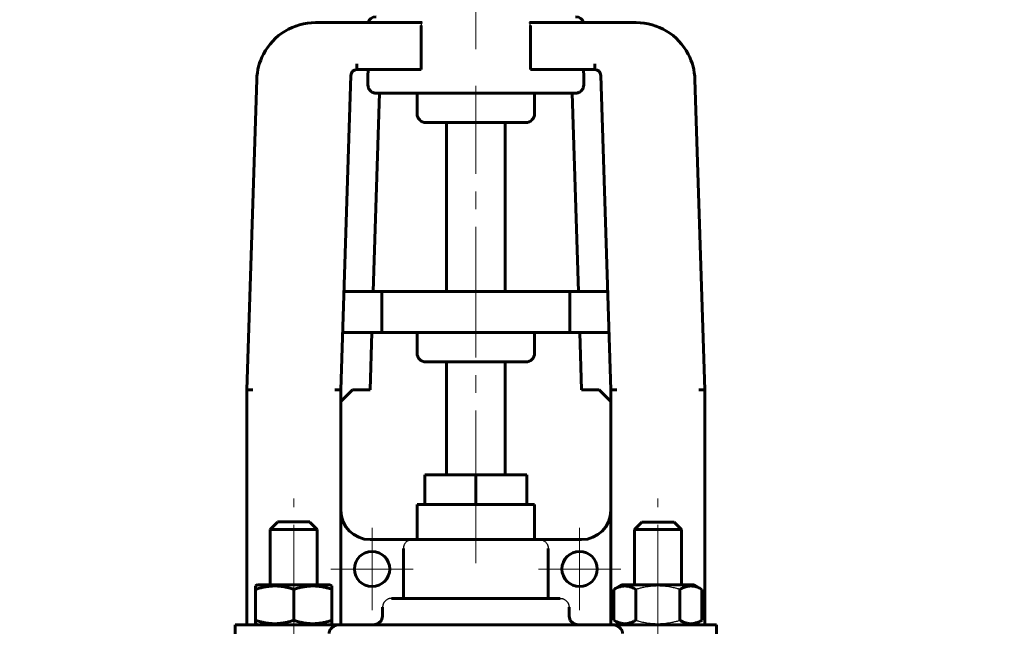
# Model space of a CAD drawing. Header units: millimetres. Extents: x 0 to 420, y 0 to 297.
# Tile 4 of 8: x 72 to 156, y 178 to 230. Entities that reach past the tile are written whole.
import ezdxf

# ---------------------------------------------------------------- set-up
doc = ezdxf.new("R2010")
doc.units = ezdxf.units.MM
for name, pattern in [('K5LT-1', [0]), ('K5LT_AXLED', [12, 7.5, -1.5, 1.5, -1.5]), ('K5LT_BASIC', [0]), ('K5LT_THIN', [0])]:
    doc.linetypes.add(name, pattern=pattern)
doc.layers.add('Системный слой', color=7, linetype='Continuous')
doc.layers.add('Системный слой (1)', color=251, linetype='Continuous', true_color=0x6c6c6c)
doc.styles.add('KDIMTEXTSTYLE', font='txt', dxfattribs={"width": 0.96, "oblique": 15, "height": 5})
doc.styles.add('KTEXTSTYLE', font='txt', dxfattribs={"width": 0.96, "height": 5})
doc.dimstyles.new('KDIMSTYLE (0.50)', dxfattribs={"dimtxt": 5, "dimasz": 1, "dimexe": 2, "dimexo": 0, "dimgap": 1, "dimtad": 1, "dimlfac": 2, "dimtxsty": 'KDIMTEXTSTYLE', "dimsah": 1, "dimcen": 0, "dimdle": 1, "dimadec": 0, "dimazin": 0, "dimtfac": 0.667, "dimtmove": 0, "dimatfit": 3, "dimfxl": 1, "dimtvp": 1, "dimtolj": 1, "dimtzin": 0, "dimarcsym": 0})

# ---------------------------------------------------------------- blocks, each defined once
blk = doc.blocks.new('U7')
at = {"layer": 'Системный слой (1)', "color": 150, "linetype": 'K5LT_BASIC', "lineweight": 60, "true_color": 0x0080ff}
for p, q in [((102.917, 178.308), (103.194, 178.582)), ((103.194, 178.582), (103.296, 178.958)), ((102.54, 178.208), (102.917, 178.308))]:
    blk.add_line(p, q, dxfattribs=at)
blk = doc.blocks.new('U8')
at = {"layer": 'Системный слой (1)', "color": 150, "linetype": 'K5LT_BASIC', "lineweight": 60, "true_color": 0x0080ff}
for p, q in [((119.272, 178.582), (119.17, 178.958)), ((119.549, 178.308), (119.272, 178.582)), ((119.926, 178.208), (119.549, 178.308))]:
    blk.add_line(p, q, dxfattribs=at)
blk = doc.blocks.new('U9')
at = {"layer": 'Системный слой (1)', "color": 150, "linetype": 'K5LT_BASIC', "lineweight": 60, "true_color": 0x0080ff}
for p, q in [((95.733, 181.608), (92.646, 181.608)), ((98.821, 181.608), (95.733, 181.608))]:
    blk.add_line(p, q, dxfattribs=at)
blk = doc.blocks.new('U10')
at = {"layer": 'Системный слой (1)', "color": 150, "linetype": 'K5LT_BASIC', "lineweight": 60, "true_color": 0x0080ff}
for p, q in [((94.358, 186.958), (95.733, 186.958)), ((95.733, 186.958), (97.108, 186.958))]:
    blk.add_line(p, q, dxfattribs=at)
blk = doc.blocks.new('U11')
at = {"layer": 'Системный слой (1)', "color": 150, "linetype": 'K5LT_BASIC', "lineweight": 60, "true_color": 0x0080ff}
for p, q in [((93.733, 186.333), (95.733, 186.333)), ((95.733, 186.333), (97.733, 186.333))]:
    blk.add_line(p, q, dxfattribs=at)
blk = doc.blocks.new('D3')
at = {"layer": 'Системный слой (1)'}
for points in [[(54.467, 241.958), (53.809, 246.958), (53.151, 241.958), (53.809, 242.458)], [(53.809, 142.958), (54.467, 147.958), (53.809, 147.458), (53.151, 147.958)]]:
    blk.add_hatch(color=7, dxfattribs=at).paths.add_polyline_path(points)
at = {"layer": 'Системный слой (1)', "color": 7, "linetype": 'K5LT_THIN', "lineweight": 18}
for p, q in [((109.014, 246.958), (51.809, 246.958)), ((53.151, 241.958), (53.809, 246.958)), ((53.809, 246.958), (54.467, 241.958)), ((53.809, 246.958), (53.809, 142.958)), ((53.809, 242.458), (53.151, 241.958)), ((54.467, 241.958), (53.809, 242.458)), ((53.809, 142.958), (53.151, 147.958)), ((53.151, 147.958), (53.809, 147.458)), ((53.809, 147.458), (54.467, 147.958)), ((54.467, 147.958), (53.809, 142.958)), ((156.233, 142.958), (51.809, 142.958))]:
    blk.add_line(p, q, dxfattribs=at)
blk.add_wipeout([(52.809, 189.285), (45.427, 189.285), (45.427, 200.176), (52.809, 200.176)]).dxf.layer = 'Системный слой (1)'
at = {"layer": 'Системный слой (1)', "color": 7, "insert": (46.221, 189.285), "char_height": 5, "attachment_point": 1, "rotation": 90, "style": 'KTEXTSTYLE'}
blk.add_mtext('\\fArial|b0|c204|p34;\\H5.0;\\W1.000;\\Q15;\\fGOST Type AU|b0|i0|c204|p34;\\Q15;\\W0.960;208', dxfattribs=at)
blk = doc.blocks.new('KDIMARROW_01')
at = {"layer": 'Системный слой'}
blk.add_hatch(color=0, dxfattribs=at).paths.add_polyline_path([(0, 0), (-5, 0.658), (-4.5, 0), (-5, -0.658)])
at = {"layer": 'Системный слой', "color": 0, "linetype": 'K5LT_THIN', "lineweight": 18}
for p, q in [((-4.5, 0), (-5, 0.658)), ((-5, 0.658), (0, 0)), ((0, 0), (-5, -0.658)), ((-5, -0.658), (-4.5, 0))]:
    blk.add_line(p, q, dxfattribs=at)
at = {"layer": 'Системный слой (1)', "color": 0, "linetype": 'K5LT_THIN', "lineweight": 18}
blk.add_line((311.036, 142.958), (310.536, 142.958), dxfattribs=at)
blk = doc.blocks.new('U12')
at = {"layer": 'Системный слой (1)', "color": 30, "linetype": 'K5LT_AXLED', "lineweight": 18, "true_color": 0xff8000}
for q in [(102.398, 186.458), (98.898, 182.958), (105.898, 182.958), (102.398, 179.458)]:
    blk.add_line((102.398, 182.958), q, dxfattribs=at)
blk = doc.blocks.new('U13')
at = {"layer": 'Системный слой (1)', "color": 30, "linetype": 'K5LT_AXLED', "lineweight": 18, "true_color": 0xff8000}
for q in [(120.068, 186.458), (116.568, 182.958), (123.568, 182.958), (120.068, 179.458)]:
    blk.add_line((120.068, 182.958), q, dxfattribs=at)

msp = doc.modelspace()

# ---------------------------------------------------------------- linework, layer by layer
at = {"layer": 'Системный слой (1)', "color": 150, "linetype": 'K5LT_BASIC', "lineweight": 60, "true_color": 0x0080ff}
for p, q in [((97.5755, 229.4515), (106.6755, 229.4515)), ((106.5895, 225.4515), (106.5895, 229.2015)), ((115.7905, 229.4515), (124.8905, 229.4515)), ((115.8766, 225.4515), (115.8766, 229.2015)), ((101.0892, 225.9515), (101.0892, 225.4515)), ((121.3768, 225.9515), (121.3768, 225.4515)), ((100.5895, 224.9675), (99.733, 198.2075)), ((101.0892, 225.4515), (106.5895, 225.4515)), ((115.8766, 225.4515), (121.3768, 225.4515)), ((121.8765, 224.9675), (122.733, 198.2075)), ((92.5781, 224.6115), (91.733, 198.2075)), ((129.8879, 224.6115), (130.733, 198.2075)), ((103.041, 223.4515), (102.501, 206.5795)), ((102.7384, 223.4515), (119.7276, 223.4515)), ((106.233, 223.4515), (106.233, 221.7015)), ((116.233, 223.4515), (116.233, 221.7015)), ((119.425, 223.4515), (119.9651, 206.5795)), ((115.483, 220.9515), (106.983, 220.9515)), ((108.733, 206.5795), (108.733, 220.9515)), ((113.733, 206.5795), (113.733, 220.9515)), ((103.233, 206.5795), (100.001, 206.5795)), ((119.233, 206.5795), (103.233, 206.5795)), ((103.233, 206.5795), (103.233, 203.0795)), ((119.233, 206.5795), (119.233, 203.0795)), ((122.4651, 206.5795), (119.233, 206.5795)), ((103.233, 203.0795), (99.8889, 203.0795)), ((102.3889, 203.0795), (102.233, 198.2075)), ((119.233, 203.0795), (103.233, 203.0795)), ((106.233, 203.0795), (106.233, 201.3295)), ((116.233, 203.0795), (116.233, 201.3295)), ((122.5771, 203.0795), (119.233, 203.0795)), ((120.0771, 203.0795), (120.233, 198.2075)), ((115.483, 200.5795), (106.983, 200.5795)), ((108.733, 190.9575), (108.733, 200.5795)), ((113.733, 190.9575), (113.733, 200.5795)), ((91.733, 178.2075), (91.733, 198.2075)), ((92.233, 198.1995), (91.733, 198.2075)), ((99.733, 198.2075), (99.233, 198.2155)), ((100.733, 198.2075), (99.733, 197.2075)), ((99.733, 178.2075), (99.733, 198.2075)), ((102.233, 198.2075), (100.733, 198.2075)), ((121.733, 198.2075), (120.233, 198.2075)), ((121.733, 198.2075), (122.733, 197.2075)), ((123.233, 198.2155), (122.733, 198.2075)), ((122.733, 178.2075), (122.733, 198.2075)), ((130.733, 198.2075), (130.233, 198.1995)), ((130.733, 178.2075), (130.733, 198.2075)), ((106.9029, 190.9575), (111.233, 190.9575)), ((106.9029, 188.4575), (106.9029, 190.9575)), ((111.233, 190.9575), (115.5631, 190.9575)), ((111.233, 188.4575), (111.233, 190.9575)), ((115.5631, 188.4575), (115.5631, 190.9575)), ((106.233, 185.4575), (106.233, 188.4575)), ((106.233, 188.4575), (106.9029, 188.4575)), ((106.9029, 188.4575), (111.233, 188.4575)), ((111.233, 188.4575), (115.5631, 188.4575)), ((115.5631, 188.4575), (116.233, 188.4575)), ((116.233, 185.4575), (116.233, 188.4575)), ((93.733, 186.3325), (94.358, 186.9575)), ((93.733, 181.6075), (93.733, 186.3325)), ((97.733, 186.3325), (97.108, 186.9575)), ((97.733, 181.6075), (97.733, 186.3325)), ((124.733, 186.3325), (125.358, 186.9575)), ((124.733, 186.3325), (128.733, 186.3325)), ((124.733, 181.6075), (124.733, 186.3325)), ((125.358, 186.9575), (128.108, 186.9575)), ((128.733, 186.3325), (128.108, 186.9575)), ((128.733, 181.6075), (128.733, 186.3325)), ((105.8247, 185.4575), (102.233, 185.4575)), ((105.8247, 185.4575), (116.6413, 185.4575)), ((120.233, 185.4575), (116.6413, 185.4575)), ((105.0635, 180.4575), (105.0635, 184.7075)), ((117.4025, 180.4575), (117.4025, 184.7075)), ((92.483, 181.5137), (92.6455, 181.6075)), ((92.483, 181.2234), (92.483, 181.5137)), ((92.483, 178.5916), (92.483, 181.2234)), ((95.733, 178.5916), (95.733, 181.2234)), ((98.983, 181.5137), (98.8205, 181.6075)), ((98.983, 181.5137), (98.983, 181.2234)), ((98.983, 178.5916), (98.983, 181.2234)), ((122.9802, 181.2234), (123.6455, 181.6075)), ((122.9802, 178.5916), (122.9802, 181.2234)), ((129.8205, 181.6075), (123.6455, 181.6075)), ((124.8566, 178.5916), (124.8566, 181.2234)), ((128.6094, 178.5916), (128.6094, 181.2234)), ((130.4858, 181.2234), (129.8205, 181.6075)), ((130.4858, 178.5916), (130.4858, 181.2234)), ((104.0523, 180.4575), (118.4137, 180.4575)), ((103.2958, 178.9575), (103.2958, 179.7075)), ((119.1703, 178.9575), (119.1703, 179.7075)), ((92.483, 178.3014), (92.483, 178.5916)), ((98.983, 178.5916), (98.983, 178.3014)), ((123.6455, 178.2075), (122.9802, 178.5916)), ((129.8205, 178.2075), (130.4858, 178.5916)), ((90.733, 173.2075), (90.733, 178.2075)), ((90.733, 178.2075), (99.5327, 178.2075)), ((92.6455, 178.2075), (92.483, 178.3014)), ((98.8205, 178.2075), (98.983, 178.3014)), ((99.5327, 178.2075), (122.9333, 178.2075)), ((122.9333, 178.2075), (131.733, 178.2075)), ((131.733, 173.2075), (131.733, 178.2075))]:
    msp.add_line(p, q, dxfattribs=at)
for centre in [(102.3983, 182.9575), (120.0677, 182.9575)]:
    msp.add_circle(centre, 1.5, dxfattribs=at)
for centre, radius, start, end in [((102.733, 229.2015), 0.75, 90, 160.528779), ((119.733, 229.2015), 0.75, 19.471221, 90), ((97.5755, 224.4515), 5, 90, 152.324876), ((124.8905, 224.4515), 5, 27.675124, 90), ((97.5755, 224.4515), 5, 152.324876, 178.166809), ((124.8905, 224.4515), 5, 1.833191, 27.675124), ((101.0892, 224.9515), 0.5, 90, 178.166809), ((121.3768, 224.9515), 0.5, 1.833191, 90), ((106.983, 221.7015), 0.75, 180, 270), ((115.483, 221.7015), 0.75, 270, 0), ((106.983, 201.3295), 0.75, 180, 270), ((115.483, 201.3295), 0.75, 270, 0), ((102.233, 187.9575), 2.5, 180, 270), ((120.233, 187.9575), 2.5, 270, 0)]:
    msp.add_arc(centre, radius, start, end, dxfattribs=at)
for major_axis, start_param, end_param in [((6.5424, 408.7176), -4.0401562, -4.0377737), ((-6.5424, 408.7176), 4.0377737, 4.0401562)]:
    msp.add_ellipse((111.233, 479.4035), major_axis=major_axis, ratio=0.015999, start_param=start_param, end_param=end_param, dxfattribs=at)
at = {"layer": 'Системный слой (1)', "color": 7, "linetype": 'K5LT-1'}
for points, knots in [([(106.5895, 229.2015), (106.5895, 229.2055), (106.5896, 229.2134), (106.5901, 229.2253), (106.5911, 229.2371), (106.5937, 229.2606), (106.5981, 229.284), (106.6042, 229.3068), (106.6087, 229.322), (106.6156, 229.3417), (106.6252, 229.365), (106.6381, 229.3918), (106.6545, 229.4207), (106.6683, 229.4414), (106.6755, 229.4515)], [0, 0, 0, 0, 0.2645464, 0.5290927, 0.7936391, 1.0581855, 2.116371, 2.3809173, 2.6454637, 3.1745564, 3.7767879, 4.3325345, 5.1662673, 6, 6, 6, 6]), ([(115.8766, 229.2015), (115.8766, 229.2055), (115.8764, 229.2134), (115.8759, 229.2253), (115.8749, 229.2371), (115.8723, 229.2606), (115.8679, 229.284), (115.8618, 229.3068), (115.8573, 229.322), (115.8504, 229.3417), (115.8408, 229.365), (115.8279, 229.3918), (115.8115, 229.4207), (115.7977, 229.4414), (115.7905, 229.4515)], [0, 0, 0, 0, 0.2645464, 0.5290927, 0.7936391, 1.0581855, 2.116371, 2.3809173, 2.6454637, 3.1745564, 3.7767879, 4.3325345, 5.1662673, 6, 6, 6, 6]), ([(105.8247, 185.4575), (105.809, 185.4575), (105.7775, 185.4566), (105.715, 185.4509), (105.6377, 185.4366), (105.5478, 185.4083), (105.4621, 185.3694), (105.3819, 185.3202), (105.3085, 185.2617), (105.243, 185.1946), (105.1865, 185.12), (105.1396, 185.0391), (105.1033, 184.9531), (105.0823, 184.8784), (105.0712, 184.8173), (105.0651, 184.7654), (105.0635, 184.7287), (105.0635, 184.7075)], [0, 0, 0, 0, 0.5158957, 1.0317914, 2.0631128, 3.09355, 4.1227766, 5.1505634, 6.1767815, 7.2014008, 8.2244843, 9.2461785, 10.2667026, 11.2863344, 11.7916626, 12.3053956, 13, 13, 13, 13]), ([(116.6413, 185.4575), (116.6571, 185.4575), (116.6885, 185.4566), (116.751, 185.4509), (116.8283, 185.4366), (116.9182, 185.4083), (117.0039, 185.3694), (117.0841, 185.3202), (117.1575, 185.2617), (117.223, 185.1946), (117.2796, 185.12), (117.3264, 185.0391), (117.3627, 184.9531), (117.3837, 184.8784), (117.3948, 184.8173), (117.4009, 184.7654), (117.4025, 184.7287), (117.4025, 184.7075)], [0, 0, 0, 0, 0.5158957, 1.0317914, 2.0631128, 3.09355, 4.1227766, 5.1505634, 6.1767815, 7.2014008, 8.2244843, 9.2461785, 10.2667026, 11.2863344, 11.7916626, 12.3053956, 13, 13, 13, 13]), ([(128.6094, 181.2234), (128.522, 181.2487), (128.2985, 181.3098), (127.8926, 181.4035), (127.484, 181.4691), (127.1686, 181.4981), (126.993, 181.5082), (126.8793, 181.5122), (126.784, 181.5137), (126.6813, 181.5139), (126.5527, 181.5115), (126.3981, 181.5045), (126.1762, 181.4884), (125.8548, 181.4508), (125.4887, 181.3842), (125.1456, 181.3037), (124.9527, 181.2512), (124.8566, 181.2234)], [0, 0, 0, 0, 3.1522963, 8.0240269, 14.4303577, 17.4742998, 18.9962709, 20.5182419, 21.4098548, 22.3014677, 24.0846935, 25.8679193, 27.6511451, 31.7925039, 37.0725247, 40.5362624, 44, 44, 44, 44]), ([(104.0523, 180.4575), (104.0366, 180.4575), (104.0052, 180.4566), (103.9426, 180.4508), (103.8653, 180.4363), (103.7754, 180.4077), (103.6898, 180.3682), (103.6099, 180.3184), (103.5367, 180.2592), (103.4771, 180.1971), (103.4294, 180.1353), (103.396, 180.0824), (103.3633, 180.0201), (103.3335, 179.9477), (103.3131, 179.8724), (103.3025, 179.8109), (103.2971, 179.7611), (103.2958, 179.7265), (103.2958, 179.7075)], [0, 0, 0, 0, 0.5176112, 1.0352225, 2.0701622, 3.1045683, 4.1382388, 5.1710286, 6.202853, 7.2336885, 8.0032785, 8.7728685, 9.292588, 10.3208779, 11.3486151, 11.8581174, 12.3760035, 13, 13, 13, 13]), ([(118.4137, 180.4575), (118.4294, 180.4575), (118.4609, 180.4566), (118.5234, 180.4508), (118.6007, 180.4363), (118.6906, 180.4077), (118.7762, 180.3682), (118.8562, 180.3184), (118.9293, 180.2592), (118.9889, 180.1971), (119.0366, 180.1353), (119.07, 180.0824), (119.1027, 180.0201), (119.1325, 179.9477), (119.1529, 179.8724), (119.1635, 179.8109), (119.1689, 179.7611), (119.1703, 179.7265), (119.1703, 179.7075)], [0, 0, 0, 0, 0.5176112, 1.0352225, 2.0701622, 3.1045683, 4.1382388, 5.1710286, 6.202853, 7.2336885, 8.0032785, 8.7728685, 9.292588, 10.3208779, 11.3486151, 11.8581174, 12.3760035, 13, 13, 13, 13]), ([(124.8566, 178.5916), (124.944, 178.5664), (125.1675, 178.5053), (125.5734, 178.4116), (125.982, 178.346), (126.2974, 178.317), (126.473, 178.3068), (126.5867, 178.3029), (126.6821, 178.3014), (126.7847, 178.3012), (126.9134, 178.3035), (127.0679, 178.3106), (127.2898, 178.3267), (127.6112, 178.3642), (127.9773, 178.4309), (128.3204, 178.5114), (128.5134, 178.5639), (128.6094, 178.5916)], [0, 0, 0, 0, 3.1522963, 8.0240269, 14.4303577, 17.4742998, 18.9962709, 20.5182419, 21.4098548, 22.3014677, 24.0846935, 25.8679193, 27.6511451, 31.7925039, 37.0725247, 40.5362624, 44, 44, 44, 44])]:
    msp.add_open_spline(points, degree=3, knots=knots, dxfattribs=at)
at = {"layer": 'Системный слой (1)', "color": 150, "linetype": 'K5LT_BASIC', "lineweight": 60, "true_color": 0x0080ff}
for points, knots in [([(102.1337, 225.4515), (102.1251, 225.4515), (102.1115, 225.4439), (102.0939, 225.415), (102.08, 225.3765), (102.0683, 225.3256), (102.0596, 225.2701), (102.0535, 225.2153), (102.0491, 225.1618), (102.046, 225.1091), (102.0442, 225.0632), (102.0429, 225.0151), (102.0425, 224.9834), (102.0424, 224.9629)], [0, 0, 0, 0, 2.298412, 3.8028543, 5.5000347, 7.1374014, 8.5092878, 9.6388585, 10.6765319, 11.6196367, 12.4683347, 13.012934, 14, 14, 14, 14]), ([(120.3324, 225.4515), (120.3409, 225.4515), (120.3545, 225.4439), (120.3722, 225.415), (120.3861, 225.3765), (120.3977, 225.3256), (120.4064, 225.2701), (120.4125, 225.2153), (120.4169, 225.1618), (120.42, 225.1091), (120.4218, 225.0632), (120.4231, 225.0151), (120.4235, 224.9834), (120.4236, 224.9629)], [0, 0, 0, 0, 2.298412, 3.8028543, 5.5000347, 7.1374014, 8.5092878, 9.6388585, 10.6765319, 11.6196367, 12.4683347, 13.012934, 14, 14, 14, 14]), ([(102.7384, 223.4515), (102.6748, 223.4515), (102.5738, 223.4653), (102.4612, 223.5083), (102.3997, 223.5412), (102.3575, 223.5677), (102.3138, 223.5998), (102.2547, 223.6518), (102.2016, 223.7123), (102.1458, 223.7945), (102.1104, 223.8629), (102.0767, 223.9512), (102.0488, 224.0544), (102.0398, 224.1467), (102.04, 224.2015)], [0, 0, 0, 0, 2.936801, 4.6341068, 5.3774451, 5.9854961, 6.7723861, 7.6601682, 9.2110891, 9.9345869, 11.3992675, 11.9837683, 13.2253058, 15, 15, 15, 15]), ([(119.7276, 223.4515), (119.7912, 223.4515), (119.8922, 223.4653), (120.0048, 223.5083), (120.0664, 223.5412), (120.1085, 223.5677), (120.1522, 223.5998), (120.2113, 223.6518), (120.2645, 223.7123), (120.3202, 223.7945), (120.3556, 223.8629), (120.3893, 223.9512), (120.4172, 224.0544), (120.4262, 224.1467), (120.426, 224.2015)], [0, 0, 0, 0, 2.936801, 4.6341068, 5.3774451, 5.9854961, 6.7723861, 7.6601682, 9.2110891, 9.9345869, 11.3992675, 11.9837683, 13.2253058, 15, 15, 15, 15]), ([(95.733, 181.2234), (95.5899, 181.2711), (95.3547, 181.3418), (95.0387, 181.416), (94.7931, 181.4609), (94.5716, 181.4902), (94.3446, 181.5091), (94.1165, 181.516), (93.8976, 181.5101), (93.6763, 181.4936), (93.4189, 181.4616), (93.0088, 181.3837), (92.6895, 181.2923), (92.483, 181.2234)], [0, 0, 0, 0, 1.8964769, 3.0908579, 4.1035349, 5.0620162, 5.9272166, 6.9998417, 7.9643082, 8.7133903, 9.8225721, 11.2591619, 14, 14, 14, 14]), ([(98.983, 181.2234), (98.8399, 181.2711), (98.6047, 181.3418), (98.2887, 181.416), (98.0431, 181.4609), (97.8216, 181.4902), (97.5946, 181.5091), (97.3665, 181.516), (97.1476, 181.5101), (96.9263, 181.4936), (96.6689, 181.4616), (96.2588, 181.3837), (95.9395, 181.2923), (95.733, 181.2234)], [0, 0, 0, 0, 1.8964769, 3.0908579, 4.1035349, 5.0620162, 5.9272166, 6.9998417, 7.9643082, 8.7133903, 9.8225721, 11.2591619, 14, 14, 14, 14]), ([(124.8566, 181.2234), (124.7368, 181.2926), (124.5786, 181.371), (124.3714, 181.4439), (124.2481, 181.4774), (124.1229, 181.5005), (124.0073, 181.5125), (123.8952, 181.5149), (123.7715, 181.508), (123.6358, 181.4881), (123.4717, 181.4472), (123.2521, 181.3685), (123.0842, 181.2834), (122.9802, 181.2234)], [0, 0, 0, 0, 2.7503561, 3.5880438, 4.6373076, 5.4928492, 6.3590794, 7.1880008, 7.9643082, 9.0854941, 10.1877144, 11.6111122, 14, 14, 14, 14]), ([(130.4858, 181.2234), (130.366, 181.2926), (130.2078, 181.371), (130.0006, 181.4439), (129.8773, 181.4774), (129.7521, 181.5005), (129.6365, 181.5125), (129.5244, 181.5149), (129.4007, 181.508), (129.265, 181.4881), (129.1008, 181.4472), (128.8812, 181.3685), (128.7133, 181.2834), (128.6094, 181.2234)], [0, 0, 0, 0, 2.7503561, 3.5880438, 4.6373076, 5.4928492, 6.3590794, 7.1880008, 7.9643082, 9.0854941, 10.1877144, 11.6111122, 14, 14, 14, 14]), ([(92.483, 178.5916), (92.6261, 178.5439), (92.8613, 178.4732), (93.1773, 178.3991), (93.423, 178.3542), (93.6444, 178.3249), (93.8714, 178.3059), (94.0995, 178.2991), (94.3184, 178.305), (94.5397, 178.3215), (94.7971, 178.3535), (95.2072, 178.4314), (95.5265, 178.5228), (95.733, 178.5916)], [0, 0, 0, 0, 1.8964769, 3.0908579, 4.1035349, 5.0620162, 5.9272166, 6.9998417, 7.9643082, 8.7133903, 9.8225721, 11.2591619, 14, 14, 14, 14]), ([(95.733, 178.5916), (95.8761, 178.5439), (96.1113, 178.4732), (96.4273, 178.3991), (96.673, 178.3542), (96.8944, 178.3249), (97.1214, 178.3059), (97.3495, 178.2991), (97.5684, 178.305), (97.7897, 178.3215), (98.0471, 178.3535), (98.4572, 178.4314), (98.7765, 178.5228), (98.983, 178.5916)], [0, 0, 0, 0, 1.8964769, 3.0908579, 4.1035349, 5.0620162, 5.9272166, 6.9998417, 7.9643082, 8.7133903, 9.8225721, 11.2591619, 14, 14, 14, 14]), ([(122.9802, 178.5916), (123.1001, 178.5225), (123.2582, 178.4441), (123.4654, 178.3712), (123.5887, 178.3377), (123.7139, 178.3146), (123.8295, 178.3026), (123.9417, 178.3001), (124.0653, 178.307), (124.201, 178.327), (124.3652, 178.3679), (124.5848, 178.4466), (124.7527, 178.5316), (124.8566, 178.5916)], [0, 0, 0, 0, 2.7503561, 3.5880438, 4.6373076, 5.4928492, 6.3590794, 7.1880008, 7.9643082, 9.0854941, 10.1877144, 11.6111122, 14, 14, 14, 14]), ([(128.6094, 178.5916), (128.7292, 178.5225), (128.8874, 178.4441), (129.0946, 178.3712), (129.2179, 178.3377), (129.3431, 178.3146), (129.4587, 178.3026), (129.5708, 178.3001), (129.6945, 178.307), (129.8302, 178.327), (129.9943, 178.3679), (130.214, 178.4466), (130.3819, 178.5316), (130.4858, 178.5916)], [0, 0, 0, 0, 2.7503561, 3.5880438, 4.6373076, 5.4928492, 6.3590794, 7.1880008, 7.9643082, 9.0854941, 10.1877144, 11.6111122, 14, 14, 14, 14]), ([(99.5327, 178.2075), (99.5009, 178.2075), (99.4526, 178.2034), (99.3823, 178.1893), (99.3239, 178.1726), (99.2614, 178.149), (99.206, 178.1231), (99.1446, 178.0896), (99.0914, 178.0555), (99.0386, 178.0158), (98.9959, 177.9803), (98.9508, 177.9378), (98.9105, 177.894), (98.8772, 177.853), (98.8499, 177.8153), (98.8256, 177.7772), (98.7961, 177.7243), (98.77, 177.6649), (98.7504, 177.6003), (98.7369, 177.5354), (98.733, 177.488), (98.733, 177.4575)], [0, 0, 0, 0, 2.2238749, 3.3209927, 4.7517655, 6.1458232, 7.5030099, 8.4617921, 10.2848984, 11.1264819, 12.1477346, 13.3227367, 14.4312818, 15.2524119, 16.0198579, 16.764251, 17.485163, 18.9611142, 19.8406173, 20.6198098, 22, 22, 22, 22]), ([(122.9333, 178.2075), (122.9651, 178.2075), (123.0135, 178.2034), (123.0837, 178.1893), (123.1421, 178.1726), (123.2046, 178.149), (123.26, 178.1231), (123.3214, 178.0896), (123.3746, 178.0555), (123.4274, 178.0158), (123.4701, 177.9803), (123.5152, 177.9378), (123.5556, 177.894), (123.5889, 177.853), (123.6161, 177.8153), (123.6404, 177.7772), (123.67, 177.7243), (123.696, 177.6649), (123.7157, 177.6003), (123.7291, 177.5354), (123.733, 177.488), (123.733, 177.4575)], [0, 0, 0, 0, 2.2238749, 3.3209927, 4.7517655, 6.1458232, 7.5030099, 8.4617921, 10.2848984, 11.1264819, 12.1477346, 13.3227367, 14.4312818, 15.2524119, 16.0198579, 16.764251, 17.485163, 18.9611142, 19.8406173, 20.6198098, 22, 22, 22, 22])]:
    msp.add_open_spline(points, degree=3, knots=knots, dxfattribs=at)

# ---------------------------------------------------------------- block references
at = {"layer": 'Системный слой (1)'}
for name in ['U11', 'U10', 'U9', 'U7', 'U8']:
    msp.add_blockref(name, (0, 0), dxfattribs=at)

# ---------------------------------------------------------------- next in the draw order: dimensions: what is measured, and where the dimension line sits
at = {"layer": 'Системный слой (1)', "color": 7}
dim = msp.add_linear_dim(base=(53.809, 246.9578), p1=(156.233, 142.9575), p2=(109.014, 246.9578), angle=90, dimstyle='KDIMSTYLE (0.50)', override={"dimexo": 0, "dimpost": '\\fGOST Type AU|b0|c204|p34;\\H5.0;\\W0.960;\\Q15;<>', "dimblk1": 'KDIMARROW_01', "dimblk2": 'KDIMARROW_01', "dimse1": 0, "dimse2": 0, "dimclrt": 7, "dimtol": 1, "dimtp": 0, "dimtm": 0, "dimtdec": 5, "dimtolj": 1}, dxfattribs=at)
dim.commit()
dim.dimension.update_dxf_attribs({"geometry": 'D3', "text_midpoint": (53.809, 194.9577), "dimtype": 160})

# ---------------------------------------------------------------- next in the draw order: linework, layer by layer
at = {"layer": 'Системный слой (1)', "color": 30, "linetype": 'K5LT_AXLED', "lineweight": 18, "true_color": 0xff8000}
for p, q in [((111.233, 227.2015), (111.233, 248.9578)), ((111.233, 204.5795), (111.233, 225.4515)), ((111.233, 188.9575), (111.233, 205.0795)), ((111.233, 183.4575), (111.233, 190.4575)), ((95.733, 179.2234), (95.733, 188.9575)), ((126.733, 179.2234), (126.733, 188.9575)), ((95.733, 176.2075), (95.733, 180.5916)), ((126.733, 176.2075), (126.733, 180.5916))]:
    msp.add_line(p, q, dxfattribs=at)

# ---------------------------------------------------------------- next in the draw order: block references
at = {"layer": 'Системный слой (1)'}
for name in ['U12', 'U13']:
    msp.add_blockref(name, (0, 0), dxfattribs=at)

doc.saveas('drawing.dxf')
